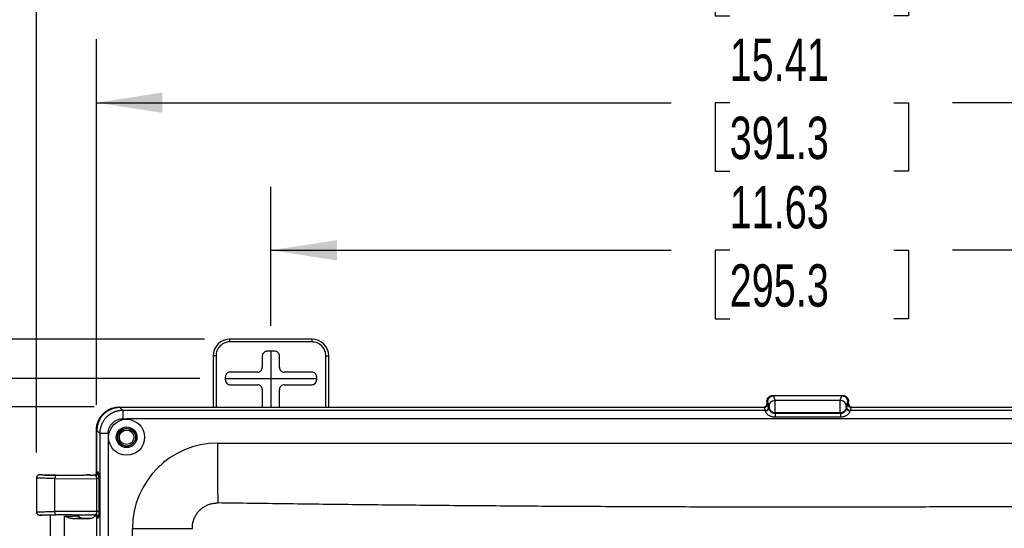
# Model space of a CAD drawing. Header units: inches. Extents: x 1.4 to 59.1, y 1.4 to 45.4.
# Tile 13 of 26: x 12.5 to 23.1, y 25 to 30.5. Entities that reach past the tile are written whole.
import ezdxf

# ---------------------------------------------------------------- set-up
doc = ezdxf.new("R2010")
doc.units = ezdxf.units.IN
doc.header["$LTSCALE"] = 5.5
doc.header["$MEASUREMENT"] = 0
doc.linetypes.add('CENTERX2', pattern=[0.8, 0.5, -0.1, 0.1, -0.1])
doc.layers.add('CENTER', color=40, linetype='CENTERX2')
doc.layers.add('DIMENSIONS', color=140, linetype='Continuous', lineweight=25)
doc.styles.add('SLDTEXTSTYLE0', font='TXT', dxfattribs={"width": 0.7})
doc.dimstyles.new('SLDDIMSTYLE3', dxfattribs={"dimtxt": 0.467285, "dimasz": 0.715, "dimexe": 0, "dimexo": 0.0625, "dimgap": 0.116821, "dimtad": 0, "dimtih": 1, "dimtoh": 1, "dimrnd": 1e-09, "dimzin": 12, "dimdsep": 46, "dimtxsty": 'SLDTEXTSTYLE0', "dimsah": 1, "dimcen": 0.09, "dimadec": 0, "dimazin": 3, "dimtfac": 1, "dimtofl": 0, "dimtmove": 0, "dimatfit": 3, "dimfxl": 0, "dimfrac": 2, "dimtolj": 1, "dimtzin": 12, "dimarcsym": 0})

# ---------------------------------------------------------------- blocks, each defined once
blk = doc.blocks.new('_D_4')
at = {"layer": 'DIMENSIONS'}
for p, q in [((14.43, 26.621), (7.208, 26.621)), ((7.895, 26.621), (7.895, 18.463)), ((7.007, 17.616), (6.85, 17.616)), ((6.85, 17.616), (6.85, 16.873)), ((8.784, 17.616), (8.941, 17.616)), ((8.941, 17.616), (8.941, 16.873)), ((6.85, 16.873), (7.007, 16.873)), ((8.941, 16.873), (8.784, 16.873)), ((7.895, 8.596), (7.895, 16.769)), ((14.43, 8.596), (7.207, 8.596))]:
    blk.add_line(p, q, dxfattribs=at)
for points in [[(7.895, 26.621), (7.785, 25.906), (8.005, 25.906)], [(7.895, 8.596), (8.005, 9.311), (7.785, 9.311)]]:
    blk.add_solid(points, dxfattribs=at)
at = {"layer": 'DIMENSIONS', "char_height": 0.4583, "attachment_point": 1, "style": 'SLDTEXTSTYLE0'}
for s, insert in [('18.02', (7.007, 18.312)), ('457.8', (7.007, 17.464))]:
    blk.add_mtext(s, dxfattribs=dict(at, insert=insert))
blk = doc.blocks.new('_D_5')
at = {"layer": 'DIMENSIONS'}
for p, q in [((15.199, 27.189), (15.199, 28.695)), ((26.824, 27.189), (26.824, 28.695)), ((15.199, 28.008), (19.533, 28.008)), ((20.166, 28.008), (20.009, 28.008)), ((20.009, 28.008), (20.009, 27.265)), ((21.944, 28.008), (22.101, 28.008)), ((22.101, 28.008), (22.101, 27.265)), ((26.824, 28.008), (22.577, 28.008)), ((20.009, 27.265), (20.166, 27.265)), ((22.101, 27.265), (21.944, 27.265))]:
    blk.add_line(p, q, dxfattribs=at)
for points in [[(15.199, 28.008), (15.914, 27.898), (15.914, 28.118)], [(26.824, 28.008), (26.109, 28.118), (26.109, 27.898)]]:
    blk.add_solid(points, dxfattribs=at)
at = {"layer": 'DIMENSIONS', "char_height": 0.4583, "attachment_point": 1, "style": 'SLDTEXTSTYLE0'}
for s, insert in [('11.63', (20.166, 28.703)), ('295.3', (20.166, 27.856))]:
    blk.add_mtext(s, dxfattribs=dict(at, insert=insert))
blk = doc.blocks.new('_D_6')
at = {"layer": 'DIMENSIONS'}
for p, q in [((12.66, 25.817), (12.66, 31.976)), ((29.336, 17.883), (29.336, 31.976)), ((12.66, 31.289), (19.533, 31.289)), ((20.166, 31.289), (20.009, 31.289)), ((20.009, 31.289), (20.009, 30.546)), ((21.944, 31.289), (22.101, 31.289)), ((22.101, 31.289), (22.101, 30.546)), ((29.336, 31.288), (22.577, 31.288)), ((20.009, 30.546), (20.166, 30.546)), ((22.101, 30.546), (21.944, 30.546))]:
    blk.add_line(p, q, dxfattribs=at)
for points in [[(12.66, 31.289), (13.375, 31.179), (13.375, 31.399)], [(29.336, 31.288), (28.621, 31.398), (28.621, 31.178)]]:
    blk.add_solid(points, dxfattribs=at)
at = {"layer": 'DIMENSIONS', "char_height": 0.4583, "attachment_point": 1, "style": 'SLDTEXTSTYLE0'}
for s, insert in [('16.68', (20.166, 31.984)), ('423.6', (20.166, 31.137))]:
    blk.add_mtext(s, dxfattribs=dict(at, insert=insert))
blk = doc.blocks.new('_D_10')
at = {"layer": 'DIMENSIONS'}
for p, q in [((13.283, 26.311), (9.806, 26.311)), ((10.494, 26.311), (10.494, 18.463)), ((9.605, 17.616), (9.448, 17.616)), ((9.448, 17.616), (9.448, 16.873)), ((11.382, 17.616), (11.539, 17.616)), ((11.539, 17.616), (11.539, 16.873)), ((9.448, 16.873), (9.605, 16.873)), ((11.539, 16.873), (11.382, 16.873)), ((10.493, 8.906), (10.494, 16.769)), ((13.282, 8.906), (9.806, 8.906))]:
    blk.add_line(p, q, dxfattribs=at)
for points in [[(10.494, 26.311), (10.384, 25.596), (10.604, 25.596)], [(10.493, 8.906), (10.603, 9.621), (10.383, 9.621)]]:
    blk.add_solid(points, dxfattribs=at)
at = {"layer": 'DIMENSIONS', "char_height": 0.4583, "attachment_point": 1, "style": 'SLDTEXTSTYLE0'}
for s, insert in [('17.41', (9.605, 18.312)), ('442.1', (9.605, 17.464))]:
    blk.add_mtext(s, dxfattribs=dict(at, insert=insert))
blk = doc.blocks.new('_D_11')
at = {"layer": 'DIMENSIONS'}
for p, q in [((14.479, 27.046), (4.609, 27.046)), ((5.297, 27.046), (5.297, 18.463)), ((4.408, 17.616), (4.251, 17.616)), ((4.251, 17.616), (4.251, 16.873)), ((6.185, 17.616), (6.342, 17.616)), ((6.342, 17.616), (6.342, 16.873)), ((4.251, 16.873), (4.408, 16.873)), ((6.342, 16.873), (6.185, 16.873)), ((5.297, 8.171), (5.297, 16.769)), ((14.478, 8.171), (4.609, 8.171))]:
    blk.add_line(p, q, dxfattribs=at)
for points in [[(5.297, 27.046), (5.187, 26.331), (5.407, 26.331)], [(5.297, 8.171), (5.407, 8.886), (5.187, 8.886)]]:
    blk.add_solid(points, dxfattribs=at)
at = {"layer": 'DIMENSIONS', "char_height": 0.4583, "attachment_point": 1, "style": 'SLDTEXTSTYLE0'}
for s, insert in [('18.87', (4.408, 18.312)), ('479.4', (4.408, 17.464))]:
    blk.add_mtext(s, dxfattribs=dict(at, insert=insert))
blk = doc.blocks.new('_D_12')
at = {"layer": 'DIMENSIONS'}
for p, q in [((13.309, 26.336), (13.309, 30.293)), ((28.714, 26.336), (28.714, 30.293)), ((13.309, 29.606), (19.533, 29.606)), ((20.166, 29.606), (20.009, 29.606)), ((20.009, 29.606), (20.009, 28.863)), ((21.944, 29.606), (22.101, 29.606)), ((22.101, 29.606), (22.101, 28.863)), ((28.714, 29.606), (22.577, 29.606)), ((20.009, 28.863), (20.166, 28.863)), ((22.101, 28.863), (21.944, 28.863))]:
    blk.add_line(p, q, dxfattribs=at)
for points in [[(13.309, 29.606), (14.024, 29.496), (14.024, 29.716)], [(28.714, 29.606), (27.999, 29.716), (27.999, 29.496)]]:
    blk.add_solid(points, dxfattribs=at)
at = {"layer": 'DIMENSIONS', "char_height": 0.4583, "attachment_point": 1, "style": 'SLDTEXTSTYLE0'}
for s, insert in [('15.41', (20.166, 30.301)), ('391.3', (20.166, 29.454))]:
    blk.add_mtext(s, dxfattribs=dict(at, insert=insert))

msp = doc.modelspace()

# ---------------------------------------------------------------- linework, layer by layer
for p, q in [((14.754, 27.016), (14.754, 27.046)), ((15.644, 27.045), (14.754, 27.046)), ((15.644, 27.015), (14.754, 27.016)), ((15.644, 27.015), (15.644, 27.045)), ((15.242, 26.914), (15.155, 26.914)), ((14.604, 26.866), (14.574, 26.866)), ((14.574, 26.866), (14.574, 26.31)), ((14.604, 26.866), (14.604, 26.31)), ((15.105, 26.864), (15.105, 26.739)), ((15.292, 26.739), (15.292, 26.864)), ((15.794, 26.865), (15.824, 26.865)), ((15.794, 26.31), (15.794, 26.865)), ((15.824, 26.31), (15.824, 26.865)), ((15.055, 26.689), (14.755, 26.689)), ((15.642, 26.689), (15.342, 26.689)), ((14.705, 26.602), (14.705, 26.639)), ((14.755, 26.552), (15.055, 26.552)), ((15.342, 26.552), (15.642, 26.552)), ((15.692, 26.639), (15.692, 26.602)), ((15.105, 26.502), (15.105, 26.31)), ((15.292, 26.31), (15.292, 26.502)), ((20.569, 26.37), (20.569, 26.345)), ((20.576, 26.365), (20.594, 26.319)), ((20.576, 26.34), (20.576, 26.365)), ((20.576, 26.34), (20.588, 26.308)), ((20.634, 26.435), (21.389, 26.435)), ((20.659, 26.384), (20.641, 26.43)), ((21.382, 26.43), (20.641, 26.43)), ((20.659, 26.384), (21.363, 26.384)), ((21.363, 26.384), (21.382, 26.43)), ((21.428, 26.319), (21.447, 26.365)), ((21.434, 26.308), (21.447, 26.34)), ((21.447, 26.34), (21.447, 26.365)), ((21.454, 26.345), (21.454, 26.37)), ((13.558, 26.311), (20.534, 26.31)), ((13.563, 26.305), (13.594, 26.274)), ((20.541, 26.305), (13.563, 26.305)), ((13.594, 26.274), (13.594, 26.184)), ((20.553, 26.274), (13.594, 26.274)), ((20.553, 26.274), (20.541, 26.305)), ((20.657, 26.243), (20.659, 26.248)), ((20.657, 26.243), (21.365, 26.243)), ((21.363, 26.248), (20.659, 26.248)), ((21.365, 26.243), (21.363, 26.248)), ((21.433, 26.301), (21.428, 26.313)), ((21.482, 26.305), (21.469, 26.274)), ((28.428, 26.273), (21.469, 26.274)), ((28.459, 26.305), (21.482, 26.305)), ((21.489, 26.31), (28.465, 26.31)), ((13.594, 26.184), (13.638, 26.183)), ((28.386, 26.183), (13.638, 26.183)), ((21.365, 26.201), (20.657, 26.201)), ((13.309, 25.591), (13.309, 26.061)), ((13.314, 26.056), (13.345, 26.025)), ((13.314, 25.608), (13.314, 26.056)), ((13.435, 26.025), (13.345, 26.025)), ((13.345, 26.025), (13.345, 9.191)), ((14.622, 25.882), (14.622, 25.92)), ((14.622, 25.92), (27.401, 25.92)), ((14.622, 25.363), (14.622, 25.882)), ((13.331, 25.604), (13.314, 25.608)), ((12.66, 25.542), (12.66, 25.174)), ((12.668, 25.541), (12.66, 25.542)), ((12.719, 25.577), (12.695, 25.577)), ((12.86, 25.537), (13.314, 25.534)), ((12.86, 25.178), (12.86, 25.516)), ((13.296, 25.569), (12.872, 25.572)), ((13.233, 25.577), (13.209, 25.577)), ((13.233, 25.577), (13.24, 25.573)), ((13.24, 25.573), (13.279, 25.573)), ((13.248, 25.573), (13.248, 25.573)), ((13.296, 25.569), (13.279, 25.573)), ((13.314, 25.181), (13.314, 25.534)), ((13.337, 25.519), (13.337, 25.534)), ((13.337, 25.197), (13.337, 25.519)), ((14.622, 25.363), (14.622, 25.272)), ((12.66, 25.174), (12.667, 25.175)), ((13.314, 25.181), (12.86, 25.178)), ((13.337, 25.181), (13.314, 25.181)), ((13.337, 25.181), (13.337, 25.197)), ((12.8, 25.139), (12.695, 25.139)), ((12.8, 25.139), (12.8, 25.139)), ((12.807, 25.14), (12.807, 24.608)), ((12.872, 25.143), (13.296, 25.146)), ((12.964, 24.611), (12.964, 25.13)), ((13.055, 25.105), (13.067, 25.105)), ((13.125, 25.119), (13.117, 25.133)), ((13.12, 25.133), (13.12, 25.14)), ((13.127, 25.116), (13.12, 25.129)), ((13.127, 25.139), (13.127, 25.139)), ((13.233, 25.139), (13.127, 25.139)), ((13.145, 25.108), (13.257, 25.108)), ((13.243, 25.105), (13.257, 25.108)), ((13.273, 25.142), (13.257, 25.142)), ((13.275, 25.143), (13.273, 25.142)), ((13.279, 25.143), (13.275, 25.143)), ((13.279, 25.143), (13.296, 25.146)), ((13.314, 25.108), (13.33, 25.111)), ((13.314, 24.108), (13.314, 25.108)), ((13.698, 10.218), (13.699, 24.997)), ((13.699, 24.997), (14.348, 24.997))]:
    msp.add_line(p, q)
at = {"flags": 128}
for points in [[(20.594, 26.313), (20.592, 26.306), (20.59, 26.301)], [(13.055, 25.105), (13.16, 25.105), (13.243, 25.105)]]:
    msp.add_lwpolyline(points, dxfattribs=at)
for radius in [0.195, 0.112, 0.0975, 0.095, 0.0781]:
    msp.add_circle((13.636, 25.983), radius)
for centre, radius, start, end in [((14.754, 26.866), 0.18, 89.9988, 179.9988), ((15.644, 26.865), 0.18, 359.9988, 89.9988), ((21.363, 26.319), 0.0651, 0.2945, 89.8865), ((14.622, 24.997), 0.923, 89.9988, 179.9988), ((13.296, 25.604), 0.035, 270.2059, 0.0014)]:
    msp.add_arc(centre, radius, start, end)
for points, knots in [([(14.754, 27.016), (14.736, 27.016), (14.717, 27.012), (14.68, 26.998), (14.662, 26.986), (14.633, 26.957), (14.621, 26.939), (14.607, 26.902), (14.604, 26.883), (14.604, 26.866)], [0, 0, 0, 0, 0.25, 0.25, 0.5, 0.5, 0.75, 0.75, 1, 1, 1, 1]), ([(15.794, 26.865), (15.794, 26.883), (15.79, 26.902), (15.776, 26.939), (15.764, 26.957), (15.735, 26.986), (15.717, 26.998), (15.68, 27.012), (15.661, 27.015), (15.644, 27.015)], [0, 0, 0, 0, 0.25, 0.25, 0.5, 0.5, 0.75, 0.75, 1, 1, 1, 1]), ([(15.155, 26.914), (15.149, 26.914), (15.143, 26.913), (15.131, 26.908), (15.125, 26.904), (15.115, 26.894), (15.111, 26.889), (15.106, 26.876), (15.105, 26.87), (15.105, 26.864)], [0, 0, 0, 0, 0.25, 0.25, 0.5, 0.5, 0.75, 0.75, 1, 1, 1, 1]), ([(15.292, 26.864), (15.292, 26.87), (15.291, 26.876), (15.286, 26.889), (15.282, 26.894), (15.273, 26.904), (15.267, 26.908), (15.254, 26.913), (15.248, 26.914), (15.242, 26.914)], [0, 0, 0, 0, 0.25, 0.25, 0.5, 0.5, 0.75, 0.75, 1, 1, 1, 1]), ([(14.755, 26.689), (14.749, 26.689), (14.743, 26.688), (14.731, 26.683), (14.725, 26.679), (14.715, 26.669), (14.711, 26.664), (14.706, 26.651), (14.705, 26.645), (14.705, 26.639)], [0, 0, 0, 0, 0.25, 0.25, 0.5, 0.5, 0.75, 0.75, 1, 1, 1, 1]), ([(15.055, 26.689), (15.061, 26.689), (15.067, 26.69), (15.08, 26.695), (15.086, 26.699), (15.095, 26.708), (15.099, 26.714), (15.104, 26.727), (15.105, 26.733), (15.105, 26.739)], [0, 0, 0, 0, 0.25, 0.25, 0.5, 0.5, 0.75, 0.75, 1, 1, 1, 1]), ([(15.292, 26.739), (15.292, 26.733), (15.293, 26.727), (15.298, 26.714), (15.302, 26.708), (15.312, 26.699), (15.317, 26.695), (15.33, 26.69), (15.336, 26.689), (15.342, 26.689)], [0, 0, 0, 0, 0.25, 0.25, 0.5, 0.5, 0.75, 0.75, 1, 1, 1, 1]), ([(15.692, 26.639), (15.692, 26.645), (15.691, 26.651), (15.686, 26.664), (15.682, 26.669), (15.673, 26.679), (15.667, 26.683), (15.654, 26.688), (15.648, 26.689), (15.642, 26.689)], [0, 0, 0, 0, 0.25, 0.25, 0.5, 0.5, 0.75, 0.75, 1, 1, 1, 1]), ([(14.705, 26.602), (14.705, 26.596), (14.706, 26.59), (14.711, 26.577), (14.715, 26.572), (14.725, 26.562), (14.731, 26.558), (14.743, 26.553), (14.749, 26.552), (14.755, 26.552)], [0, 0, 0, 0, 0.25, 0.25, 0.5, 0.5, 0.75, 0.75, 1, 1, 1, 1]), ([(15.105, 26.502), (15.105, 26.508), (15.104, 26.514), (15.099, 26.527), (15.095, 26.533), (15.086, 26.542), (15.08, 26.546), (15.067, 26.551), (15.061, 26.552), (15.055, 26.552)], [0, 0, 0, 0, 0.25, 0.25, 0.5, 0.5, 0.75, 0.75, 1, 1, 1, 1]), ([(15.342, 26.552), (15.336, 26.552), (15.33, 26.551), (15.317, 26.546), (15.312, 26.542), (15.302, 26.533), (15.298, 26.527), (15.293, 26.514), (15.292, 26.508), (15.292, 26.502)], [0, 0, 0, 0, 0.25, 0.25, 0.5, 0.5, 0.75, 0.75, 1, 1, 1, 1]), ([(15.642, 26.552), (15.648, 26.552), (15.654, 26.553), (15.667, 26.558), (15.673, 26.562), (15.682, 26.572), (15.686, 26.577), (15.691, 26.59), (15.692, 26.596), (15.692, 26.602)], [0, 0, 0, 0, 0.25, 0.25, 0.5, 0.5, 0.75, 0.75, 1, 1, 1, 1]), ([(20.534, 26.31), (20.535, 26.31), (20.538, 26.31), (20.541, 26.311), (20.545, 26.312), (20.549, 26.314), (20.552, 26.316), (20.556, 26.318), (20.559, 26.321), (20.563, 26.325), (20.566, 26.331), (20.568, 26.338), (20.569, 26.343), (20.569, 26.345)], [0, 0, 0, 0, 0.069758, 0.140047, 0.210875, 0.282248, 0.354172, 0.426654, 0.4997, 0.606189, 0.725069, 0.85634, 1, 1, 1, 1]), ([(20.576, 26.34), (20.576, 26.339), (20.576, 26.336), (20.575, 26.332), (20.574, 26.329), (20.573, 26.325), (20.571, 26.322), (20.569, 26.319), (20.567, 26.316), (20.565, 26.314), (20.562, 26.312), (20.559, 26.31), (20.556, 26.308), (20.553, 26.307), (20.55, 26.306), (20.547, 26.305), (20.544, 26.305), (20.542, 26.305), (20.541, 26.305)], [0, 0, 0, 0, 0.06952, 0.138091, 0.205713, 0.27239, 0.338125, 0.402922, 0.466782, 0.529709, 0.591707, 0.65278, 0.712931, 0.772163, 0.830482, 0.887892, 0.944396, 1, 1, 1, 1]), ([(20.569, 26.37), (20.569, 26.372), (20.569, 26.375), (20.57, 26.381), (20.57, 26.386), (20.572, 26.39), (20.574, 26.395), (20.576, 26.4), (20.578, 26.404), (20.581, 26.409), (20.584, 26.413), (20.588, 26.416), (20.592, 26.42), (20.596, 26.423), (20.6, 26.426), (20.604, 26.428), (20.609, 26.43), (20.614, 26.432), (20.619, 26.434), (20.624, 26.435), (20.629, 26.435), (20.632, 26.435), (20.634, 26.435)], [0, 0, 0, 0, 0.050004, 0.100007, 0.150009, 0.20001, 0.25001, 0.300009, 0.350007, 0.400005, 0.450003, 0.5, 0.549997, 0.599995, 0.649993, 0.699991, 0.74999, 0.79999, 0.849991, 0.899993, 0.949996, 1, 1, 1, 1]), ([(20.641, 26.43), (20.639, 26.43), (20.636, 26.43), (20.631, 26.429), (20.626, 26.428), (20.621, 26.427), (20.616, 26.425), (20.611, 26.423), (20.607, 26.42), (20.603, 26.418), (20.599, 26.414), (20.594, 26.41), (20.59, 26.405), (20.585, 26.399), (20.581, 26.391), (20.578, 26.383), (20.576, 26.374), (20.576, 26.368), (20.576, 26.365)], [0, 0, 0, 0, 0.0498881, 0.0997855, 0.1496946, 0.1996181, 0.2495587, 0.2995188, 0.349501, 0.399508, 0.4495424, 0.4996066, 0.5735082, 0.6512013, 0.7326921, 0.8179859, 0.9070873, 1, 1, 1, 1]), ([(20.594, 26.319), (20.594, 26.327), (20.596, 26.336), (20.602, 26.352), (20.607, 26.359), (20.619, 26.371), (20.626, 26.375), (20.642, 26.382), (20.651, 26.384), (20.659, 26.384)], [0, 0, 0, 0, 0.25, 0.25, 0.5, 0.5, 0.75, 0.75, 1, 1, 1, 1]), ([(20.659, 26.248), (20.659, 26.248), (20.659, 26.248), (20.659, 26.249), (20.659, 26.251), (20.659, 26.252), (20.659, 26.254), (20.659, 26.257), (20.659, 26.259), (20.659, 26.262), (20.659, 26.264), (20.659, 26.267), (20.659, 26.27), (20.659, 26.273), (20.659, 26.276), (20.659, 26.279), (20.659, 26.283), (20.659, 26.286), (20.659, 26.289), (20.659, 26.292), (20.659, 26.303), (20.659, 26.324), (20.659, 26.345), (20.659, 26.357), (20.659, 26.363), (20.659, 26.369), (20.659, 26.374), (20.659, 26.379), (20.659, 26.382), (20.659, 26.383), (20.659, 26.384)], [0, 0, 0, 0, 0.025721, 0.050913, 0.075575, 0.099708, 0.123312, 0.146386, 0.16893, 0.190946, 0.212432, 0.233387, 0.253812, 0.273706, 0.293071, 0.311905, 0.330207, 0.347976, 0.365214, 0.381919, 0.398093, 0.53743, 0.679098, 0.714626, 0.753592, 0.796, 0.84186, 0.891149, 0.943851, 1, 1, 1, 1]), ([(21.363, 26.248), (21.363, 26.248), (21.363, 26.248), (21.363, 26.249), (21.363, 26.251), (21.363, 26.252), (21.363, 26.254), (21.363, 26.256), (21.363, 26.259), (21.363, 26.262), (21.363, 26.265), (21.363, 26.268), (21.363, 26.271), (21.363, 26.275), (21.363, 26.279), (21.363, 26.283), (21.363, 26.287), (21.363, 26.291), (21.363, 26.296), (21.363, 26.3), (21.363, 26.304), (21.363, 26.309), (21.363, 26.313), (21.363, 26.318), (21.363, 26.322), (21.363, 26.326), (21.363, 26.331), (21.363, 26.335), (21.363, 26.339), (21.363, 26.343), (21.363, 26.347), (21.363, 26.351), (21.363, 26.354), (21.363, 26.358), (21.363, 26.361), (21.363, 26.364), (21.363, 26.367), (21.363, 26.369), (21.363, 26.372), (21.363, 26.374), (21.363, 26.376), (21.363, 26.378), (21.363, 26.379), (21.363, 26.381), (21.363, 26.382), (21.363, 26.383), (21.363, 26.383), (21.363, 26.384), (21.363, 26.384)], [0, 0, 0, 0, 0.024421, 0.048723, 0.072906, 0.096969, 0.120914, 0.144739, 0.168445, 0.192031, 0.215499, 0.238847, 0.262076, 0.285186, 0.308177, 0.331049, 0.353801, 0.376434, 0.398948, 0.421343, 0.443619, 0.465775, 0.487812, 0.50973, 0.531529, 0.553209, 0.574769, 0.59621, 0.617532, 0.638735, 0.659819, 0.680783, 0.701628, 0.722354, 0.742961, 0.763448, 0.783817, 0.804066, 0.824196, 0.844206, 0.864098, 0.88387, 0.903523, 0.923057, 0.942471, 0.961767, 0.980943, 1, 1, 1, 1]), ([(21.447, 26.365), (21.447, 26.367), (21.447, 26.37), (21.446, 26.375), (21.445, 26.38), (21.444, 26.385), (21.442, 26.389), (21.44, 26.393), (21.438, 26.397), (21.436, 26.401), (21.433, 26.405), (21.431, 26.408), (21.426, 26.412), (21.42, 26.418), (21.411, 26.423), (21.402, 26.427), (21.392, 26.429), (21.385, 26.43), (21.382, 26.43)], [0, 0, 0, 0, 0.051181, 0.101228, 0.150141, 0.19792, 0.244567, 0.290082, 0.334466, 0.37772, 0.419846, 0.460843, 0.500714, 0.600733, 0.70065, 0.800487, 0.900263, 1, 1, 1, 1]), ([(21.389, 26.435), (21.39, 26.435), (21.394, 26.435), (21.399, 26.435), (21.404, 26.434), (21.409, 26.432), (21.414, 26.43), (21.418, 26.428), (21.423, 26.426), (21.427, 26.423), (21.431, 26.42), (21.435, 26.416), (21.438, 26.413), (21.441, 26.409), (21.444, 26.404), (21.447, 26.4), (21.449, 26.395), (21.451, 26.39), (21.452, 26.386), (21.453, 26.381), (21.454, 26.375), (21.454, 26.372), (21.454, 26.37)], [0, 0, 0, 0, 0.050004, 0.100007, 0.150009, 0.20001, 0.25001, 0.300009, 0.350007, 0.400005, 0.450003, 0.5, 0.549997, 0.599995, 0.649993, 0.699991, 0.74999, 0.79999, 0.849991, 0.899993, 0.949996, 1, 1, 1, 1]), ([(21.482, 26.305), (21.48, 26.305), (21.478, 26.305), (21.475, 26.306), (21.471, 26.306), (21.468, 26.307), (21.465, 26.309), (21.462, 26.311), (21.459, 26.313), (21.456, 26.316), (21.453, 26.32), (21.449, 26.326), (21.447, 26.332), (21.447, 26.337), (21.447, 26.34)], [0, 0, 0, 0, 0.062386, 0.124788, 0.187209, 0.249656, 0.312133, 0.374645, 0.437198, 0.499796, 0.61205, 0.732826, 0.862138, 1, 1, 1, 1]), ([(21.454, 26.345), (21.454, 26.344), (21.454, 26.342), (21.455, 26.338), (21.455, 26.334), (21.457, 26.331), (21.458, 26.328), (21.46, 26.325), (21.462, 26.322), (21.465, 26.32), (21.467, 26.318), (21.47, 26.316), (21.472, 26.314), (21.475, 26.313), (21.478, 26.312), (21.481, 26.311), (21.483, 26.311), (21.486, 26.31), (21.488, 26.31), (21.489, 26.31)], [0, 0, 0, 0, 0.069052, 0.136817, 0.203296, 0.268491, 0.332404, 0.395035, 0.456387, 0.516462, 0.575261, 0.632785, 0.689039, 0.744023, 0.797741, 0.850194, 0.901386, 0.95132, 1, 1, 1, 1]), ([(13.309, 26.061), (13.309, 26.065), (13.309, 26.072), (13.31, 26.082), (13.311, 26.092), (13.312, 26.102), (13.314, 26.112), (13.316, 26.122), (13.319, 26.132), (13.322, 26.141), (13.325, 26.15), (13.329, 26.159), (13.333, 26.168), (13.337, 26.177), (13.342, 26.185), (13.347, 26.194), (13.352, 26.202), (13.357, 26.209), (13.363, 26.217), (13.369, 26.224), (13.375, 26.231), (13.383, 26.24), (13.394, 26.249), (13.407, 26.26), (13.421, 26.27), (13.436, 26.279), (13.452, 26.287), (13.468, 26.294), (13.485, 26.3), (13.503, 26.305), (13.521, 26.308), (13.539, 26.31), (13.552, 26.31), (13.558, 26.311)], [0, 0, 0, 0, 0.026348, 0.052551, 0.07861, 0.104526, 0.130299, 0.15593, 0.181418, 0.206764, 0.231969, 0.257034, 0.281958, 0.306742, 0.331386, 0.355892, 0.380259, 0.404488, 0.42858, 0.452535, 0.476354, 0.500037, 0.543188, 0.58679, 0.630847, 0.67536, 0.720334, 0.765771, 0.811674, 0.858046, 0.904889, 0.952206, 1, 1, 1, 1]), ([(13.563, 26.305), (13.56, 26.305), (13.553, 26.305), (13.543, 26.304), (13.532, 26.303), (13.522, 26.302), (13.512, 26.3), (13.503, 26.298), (13.493, 26.295), (13.484, 26.292), (13.474, 26.289), (13.465, 26.285), (13.456, 26.281), (13.448, 26.277), (13.439, 26.272), (13.431, 26.267), (13.423, 26.262), (13.415, 26.257), (13.408, 26.251), (13.4, 26.245), (13.393, 26.239), (13.385, 26.231), (13.375, 26.22), (13.364, 26.207), (13.354, 26.193), (13.345, 26.178), (13.337, 26.162), (13.33, 26.146), (13.325, 26.129), (13.32, 26.111), (13.317, 26.093), (13.314, 26.075), (13.314, 26.062), (13.314, 26.056)], [0, 0, 0, 0, 0.026348, 0.052551, 0.07861, 0.104526, 0.130299, 0.15593, 0.181418, 0.206764, 0.231969, 0.257034, 0.281958, 0.306742, 0.331386, 0.355892, 0.380259, 0.404488, 0.42858, 0.452535, 0.476354, 0.500037, 0.543188, 0.58679, 0.630847, 0.67536, 0.720334, 0.765771, 0.811674, 0.858046, 0.904889, 0.952206, 1, 1, 1, 1]), ([(13.594, 26.274), (13.591, 26.274), (13.584, 26.274), (13.574, 26.273), (13.564, 26.272), (13.554, 26.27), (13.544, 26.269), (13.535, 26.266), (13.525, 26.264), (13.516, 26.261), (13.506, 26.258), (13.497, 26.254), (13.489, 26.25), (13.48, 26.246), (13.471, 26.241), (13.463, 26.236), (13.455, 26.231), (13.447, 26.226), (13.44, 26.22), (13.433, 26.214), (13.426, 26.208), (13.417, 26.2), (13.407, 26.189), (13.396, 26.176), (13.386, 26.161), (13.377, 26.146), (13.369, 26.131), (13.362, 26.114), (13.356, 26.097), (13.351, 26.08), (13.348, 26.062), (13.346, 26.043), (13.345, 26.031), (13.345, 26.025)], [0, 0, 0, 0, 0.026031, 0.051942, 0.077733, 0.103405, 0.128956, 0.154389, 0.179703, 0.204898, 0.229973, 0.254928, 0.279761, 0.304473, 0.329063, 0.353531, 0.377877, 0.402101, 0.426202, 0.450179, 0.474032, 0.497761, 0.541354, 0.585367, 0.629798, 0.674643, 0.7199, 0.76557, 0.811648, 0.858131, 0.905015, 0.952305, 1, 1, 1, 1]), ([(20.553, 26.274), (20.563, 26.274), (20.572, 26.277), (20.585, 26.29), (20.588, 26.299), (20.588, 26.308)], [0, 0, 0, 0, 0.5, 0.5, 1, 1, 1, 1]), ([(20.59, 26.301), (20.59, 26.296), (20.588, 26.292), (20.584, 26.284), (20.582, 26.28), (20.577, 26.276), (20.576, 26.275), (20.572, 26.273), (20.57, 26.272), (20.564, 26.269), (20.56, 26.268), (20.555, 26.268)], [0, 0, 0, 0, 0.25, 0.25, 0.5, 0.5, 0.625, 0.625, 0.75, 0.75, 1, 1, 1, 1]), ([(20.657, 26.201), (20.655, 26.201), (20.651, 26.201), (20.645, 26.202), (20.639, 26.202), (20.632, 26.203), (20.623, 26.205), (20.611, 26.209), (20.597, 26.215), (20.583, 26.224), (20.57, 26.235), (20.562, 26.246), (20.558, 26.254), (20.556, 26.26), (20.555, 26.265), (20.555, 26.267), (20.555, 26.268)], [0, 0, 0, 0, 0.03816, 0.076115, 0.113936, 0.151693, 0.219742, 0.286166, 0.400373, 0.507948, 0.62908, 0.747884, 0.811249, 0.879017, 0.935078, 1, 1, 1, 1]), ([(20.59, 26.301), (20.59, 26.301), (20.59, 26.299), (20.59, 26.297), (20.591, 26.295), (20.591, 26.293), (20.592, 26.29), (20.593, 26.287), (20.595, 26.282), (20.599, 26.274), (20.608, 26.264), (20.618, 26.255), (20.627, 26.249), (20.637, 26.246), (20.646, 26.243), (20.653, 26.243), (20.657, 26.243)], [0, 0, 0, 0, 0.0537704, 0.1058883, 0.1564736, 0.2056575, 0.2535827, 0.3004033, 0.3462846, 0.475929, 0.6004246, 0.6881581, 0.7853618, 0.8475628, 0.9190759, 1, 1, 1, 1]), ([(20.594, 26.319), (20.594, 26.319), (20.594, 26.319), (20.594, 26.317), (20.594, 26.317), (20.594, 26.314), (20.594, 26.313), (20.594, 26.313)], [0, 0, 0, 0, 0.25, 0.25, 0.5, 0.5, 1, 1, 1, 1]), ([(20.659, 26.248), (20.651, 26.248), (20.642, 26.25), (20.626, 26.256), (20.619, 26.261), (20.607, 26.273), (20.602, 26.28), (20.596, 26.296), (20.594, 26.304), (20.594, 26.313)], [0, 0, 0, 0, 0.25, 0.25, 0.5, 0.5, 0.75, 0.75, 1, 1, 1, 1]), ([(20.657, 26.243), (20.657, 26.242), (20.657, 26.241), (20.657, 26.236), (20.657, 26.233), (20.657, 26.225), (20.657, 26.221), (20.657, 26.211), (20.657, 26.206), (20.657, 26.201)], [0, 0, 0, 0, 0.25, 0.25, 0.5, 0.5, 0.75, 0.75, 1, 1, 1, 1]), ([(21.428, 26.313), (21.428, 26.304), (21.427, 26.296), (21.42, 26.28), (21.415, 26.273), (21.403, 26.261), (21.396, 26.256), (21.38, 26.25), (21.372, 26.248), (21.363, 26.248)], [0, 0, 0, 0, 0.25, 0.25, 0.5, 0.5, 0.75, 0.75, 1, 1, 1, 1]), ([(21.365, 26.243), (21.367, 26.243), (21.37, 26.243), (21.374, 26.243), (21.378, 26.244), (21.382, 26.245), (21.385, 26.246), (21.39, 26.247), (21.395, 26.25), (21.402, 26.253), (21.408, 26.258), (21.416, 26.265), (21.424, 26.275), (21.429, 26.285), (21.431, 26.292), (21.432, 26.297), (21.433, 26.3), (21.433, 26.301)], [0, 0, 0, 0, 0.032546, 0.06365, 0.093315, 0.121546, 0.148349, 0.173731, 0.229728, 0.280028, 0.343252, 0.402739, 0.539889, 0.684379, 0.783704, 0.888479, 1, 1, 1, 1]), ([(21.468, 26.268), (21.468, 26.268), (21.468, 26.266), (21.467, 26.265), (21.467, 26.263), (21.466, 26.26), (21.465, 26.256), (21.461, 26.248), (21.454, 26.237), (21.44, 26.223), (21.422, 26.213), (21.405, 26.206), (21.39, 26.203), (21.378, 26.201), (21.369, 26.201), (21.365, 26.201)], [0, 0, 0, 0, 0.031822, 0.061544, 0.089182, 0.114756, 0.173632, 0.227777, 0.357558, 0.488945, 0.622882, 0.767045, 0.843822, 0.921262, 1, 1, 1, 1]), ([(21.365, 26.243), (21.365, 26.242), (21.365, 26.241), (21.365, 26.235), (21.365, 26.232), (21.365, 26.227), (21.365, 26.225), (21.365, 26.221), (21.365, 26.219), (21.365, 26.212), (21.365, 26.206), (21.365, 26.201)], [0, 0, 0, 0, 0.25, 0.25, 0.5, 0.5, 0.625, 0.625, 0.75, 0.75, 1, 1, 1, 1]), ([(21.428, 26.313), (21.428, 26.313), (21.428, 26.313), (21.428, 26.314), (21.428, 26.315), (21.428, 26.317), (21.428, 26.319), (21.428, 26.319)], [0, 0, 0, 0, 0.25, 0.25, 0.5, 0.5, 1, 1, 1, 1]), ([(21.433, 26.301), (21.433, 26.302), (21.433, 26.303), (21.433, 26.305), (21.434, 26.307), (21.434, 26.308), (21.434, 26.308), (21.434, 26.308)], [0, 0, 0, 0, 0.200417, 0.400037, 0.599447, 0.799239, 1, 1, 1, 1]), ([(21.433, 26.301), (21.433, 26.297), (21.434, 26.293), (21.437, 26.285), (21.44, 26.281), (21.447, 26.275), (21.451, 26.272), (21.459, 26.269), (21.464, 26.268), (21.468, 26.268)], [0, 0, 0, 0, 0.25, 0.25, 0.5, 0.5, 0.75, 0.75, 1, 1, 1, 1]), ([(21.469, 26.274), (21.465, 26.274), (21.461, 26.274), (21.452, 26.278), (21.448, 26.28), (21.441, 26.287), (21.438, 26.291), (21.435, 26.3), (21.434, 26.304), (21.434, 26.308)], [0, 0, 0, 0, 0.25, 0.25, 0.5, 0.5, 0.75, 0.75, 1, 1, 1, 1]), ([(13.435, 26.025), (13.435, 26.046), (13.439, 26.066), (13.455, 26.105), (13.467, 26.123), (13.496, 26.152), (13.514, 26.164), (13.553, 26.18), (13.573, 26.184), (13.594, 26.184)], [0, 0, 0, 0, 0.25, 0.25, 0.5, 0.5, 0.75, 0.75, 1, 1, 1, 1]), ([(13.435, 26.025), (13.435, 26.023), (13.435, 26.02), (13.435, 26.011), (13.436, 26), (13.436, 25.988), (13.436, 25.97), (13.436, 25.934), (13.436, 25.858), (13.436, 25.704), (13.436, 25.398), (13.436, 24.785), (13.436, 23.56), (13.436, 21.109), (13.436, 17.607), (13.436, 14.106), (13.436, 11.655), (13.436, 10.43), (13.436, 9.817), (13.436, 9.511), (13.436, 9.357), (13.436, 9.281), (13.436, 9.245), (13.436, 9.227), (13.435, 9.216), (13.435, 9.207), (13.435, 9.201), (13.435, 9.196), (13.435, 9.192), (13.435, 9.191)], [0, 0, 0, 0, 0.000281, 0.000633, 0.001528, 0.002274, 0.002783, 0.004733, 0.008633, 0.016433, 0.032032, 0.063231, 0.12563, 0.250426, 0.500019, 0.749612, 0.874408, 0.936807, 0.968006, 0.983605, 0.991405, 0.995305, 0.997255, 0.997768, 0.998512, 0.999164, 0.999387, 0.999729, 1, 1, 1, 1]), ([(13.314, 25.608), (13.314, 25.606), (13.314, 25.604), (13.313, 25.6), (13.312, 25.596), (13.311, 25.593), (13.309, 25.589), (13.306, 25.586), (13.303, 25.583), (13.299, 25.579), (13.293, 25.576), (13.287, 25.573), (13.282, 25.573), (13.279, 25.573)], [0, 0, 0, 0, 0.069758, 0.140047, 0.210875, 0.282248, 0.354172, 0.426654, 0.4997, 0.606189, 0.725069, 0.85634, 1, 1, 1, 1]), ([(13.333, 25.596), (13.333, 25.598), (13.332, 25.603), (13.331, 25.604), (13.331, 25.604)], [0, 0, 0, 0, 0.369224, 1, 1, 1, 1]), ([(13.337, 25.534), (13.337, 25.541), (13.337, 25.554), (13.336, 25.572), (13.335, 25.585), (13.334, 25.593), (13.334, 25.595), (13.333, 25.596)], [0, 0, 0, 0, 0.251138, 0.501955, 0.723242, 0.919885, 1, 1, 1, 1]), ([(12.695, 25.577), (12.694, 25.577), (12.691, 25.576), (12.687, 25.576), (12.683, 25.575), (12.679, 25.573), (12.674, 25.57), (12.669, 25.566), (12.665, 25.561), (12.662, 25.555), (12.66, 25.548), (12.66, 25.544), (12.66, 25.542)], [0, 0, 0, 0, 0.06308, 0.135216, 0.21681, 0.307998, 0.4085, 0.517484, 0.633465, 0.754323, 0.877444, 1, 1, 1, 1]), ([(12.667, 25.562), (12.665, 25.558), (12.661, 25.551), (12.663, 25.544), (12.663, 25.54)], [0, 0, 0, 0, 0.50111, 1, 1, 1, 1]), ([(12.86, 25.537), (12.834, 25.537), (12.78, 25.538), (12.719, 25.539), (12.676, 25.54), (12.67, 25.541), (12.668, 25.541)], [0, 0, 0, 0, 0.25984, 0.539631, 0.784674, 1, 1, 1, 1]), ([(12.872, 25.572), (12.866, 25.572), (12.858, 25.572), (12.848, 25.572), (12.843, 25.572), (12.841, 25.572), (12.839, 25.572), (12.839, 25.572), (12.839, 25.572), (12.838, 25.572), (12.835, 25.572), (12.831, 25.572), (12.823, 25.573), (12.82, 25.573), (12.815, 25.573), (12.812, 25.573), (12.809, 25.573), (12.808, 25.573), (12.807, 25.573), (12.806, 25.573), (12.8, 25.573), (12.794, 25.573), (12.786, 25.573), (12.784, 25.573), (12.781, 25.573), (12.779, 25.573), (12.777, 25.573), (12.776, 25.573), (12.776, 25.573), (12.775, 25.573), (12.77, 25.573), (12.763, 25.573), (12.755, 25.574), (12.751, 25.574), (12.749, 25.574), (12.748, 25.574), (12.748, 25.574), (12.748, 25.574), (12.747, 25.574), (12.747, 25.574), (12.746, 25.574), (12.742, 25.574), (12.735, 25.574), (12.735, 25.574), (12.733, 25.574), (12.733, 25.574), (12.731, 25.574), (12.73, 25.574), (12.727, 25.574), (12.725, 25.574), (12.723, 25.574), (12.723, 25.574), (12.722, 25.575), (12.721, 25.575), (12.719, 25.575), (12.718, 25.575), (12.714, 25.575), (12.712, 25.575), (12.708, 25.575), (12.706, 25.575), (12.705, 25.575), (12.705, 25.575), (12.705, 25.575), (12.705, 25.575), (12.704, 25.575), (12.703, 25.575), (12.701, 25.576), (12.699, 25.576), (12.696, 25.576), (12.695, 25.576), (12.695, 25.577)], [0, 0, 0, 0, 0.0625, 0.09375, 0.109375, 0.117188, 0.121094, 0.123047, 0.123047, 0.125, 0.125, 0.1875, 0.1875, 0.21875, 0.21875, 0.234375, 0.242187, 0.246094, 0.246094, 0.25, 0.25, 0.3125, 0.3125, 0.34375, 0.34375, 0.359375, 0.367187, 0.371094, 0.371094, 0.375, 0.375, 0.4375, 0.46875, 0.484375, 0.492187, 0.496094, 0.498047, 0.499023, 0.499023, 0.5, 0.5, 0.5625, 0.5625, 0.570312, 0.570312, 0.578125, 0.578125, 0.59375, 0.59375, 0.625, 0.625, 0.640625, 0.640625, 0.65625, 0.65625, 0.6875, 0.6875, 0.75, 0.75, 0.78125, 0.78125, 0.785156, 0.785156, 0.789062, 0.789062, 0.796875, 0.8125, 0.875, 0.875, 1, 1, 1, 1]), ([(12.719, 25.577), (12.719, 25.577), (12.719, 25.576), (12.719, 25.576), (12.72, 25.576), (12.722, 25.576), (12.723, 25.576), (12.725, 25.576), (12.728, 25.575), (12.73, 25.575), (12.733, 25.575), (12.736, 25.575), (12.74, 25.575), (12.743, 25.575), (12.747, 25.575), (12.751, 25.574), (12.756, 25.574), (12.76, 25.574), (12.765, 25.574), (12.77, 25.574), (12.775, 25.574), (12.78, 25.574), (12.786, 25.574), (12.791, 25.574), (12.797, 25.573), (12.803, 25.573), (12.809, 25.573), (12.815, 25.573), (12.821, 25.573), (12.827, 25.573), (12.833, 25.573), (12.839, 25.573), (12.845, 25.573), (12.851, 25.573), (12.858, 25.573), (12.864, 25.573), (12.87, 25.573), (12.876, 25.573), (12.882, 25.573), (12.889, 25.572), (12.895, 25.572), (12.901, 25.572), (12.907, 25.572), (12.913, 25.572), (12.919, 25.572), (12.925, 25.572), (12.93, 25.572), (12.954, 25.572), (12.998, 25.572), (13.061, 25.573), (13.115, 25.573), (13.157, 25.574), (13.178, 25.574), (13.19, 25.575), (13.195, 25.575), (13.2, 25.575), (13.203, 25.576), (13.206, 25.576), (13.208, 25.576), (13.209, 25.576), (13.209, 25.577)], [0, 0, 0, 0, 0.012659, 0.025203, 0.037633, 0.049949, 0.062153, 0.074243, 0.08622, 0.098084, 0.109834, 0.121471, 0.132995, 0.144405, 0.155701, 0.166884, 0.177954, 0.18891, 0.199752, 0.210481, 0.221097, 0.231599, 0.241987, 0.252263, 0.262424, 0.272472, 0.282407, 0.292228, 0.301935, 0.311529, 0.321009, 0.330376, 0.339629, 0.348769, 0.357794, 0.366706, 0.375503, 0.384185, 0.392754, 0.401208, 0.409548, 0.417774, 0.425886, 0.433884, 0.441767, 0.449536, 0.45719, 0.46473, 0.542935, 0.626371, 0.715034, 0.785154, 0.855704, 0.868334, 0.894562, 0.914733, 0.928622, 0.952474, 0.976271, 1, 1, 1, 1]), ([(12.872, 25.572), (12.869, 25.572), (12.866, 25.568), (12.861, 25.555), (12.86, 25.546), (12.86, 25.537)], [0, 0, 0, 0, 0.5, 0.5, 1, 1, 1, 1]), ([(12.86, 25.516), (12.86, 25.52), (12.86, 25.527), (12.86, 25.534), (12.86, 25.537)], [0, 0, 0, 0, 0.499999, 1, 1, 1, 1]), ([(13.233, 25.577), (13.236, 25.576), (13.242, 25.576), (13.247, 25.573), (13.248, 25.572)], [0, 0, 0, 0, 0.674614, 1, 1, 1, 1]), ([(13.314, 25.534), (13.314, 25.535), (13.314, 25.537), (13.314, 25.54), (13.314, 25.543), (13.313, 25.546), (13.312, 25.549), (13.311, 25.553), (13.309, 25.558), (13.307, 25.563), (13.304, 25.566), (13.301, 25.568), (13.298, 25.569), (13.297, 25.569), (13.296, 25.569)], [0, 0, 0, 0, 0.045446, 0.091583, 0.138683, 0.186998, 0.236767, 0.288203, 0.417663, 0.56558, 0.675274, 0.803015, 0.885219, 1, 1, 1, 1]), ([(13.337, 25.534), (13.337, 25.534), (13.334, 25.534), (13.326, 25.534), (13.32, 25.534), (13.314, 25.534)], [0, 0, 0, 0, 0.5, 0.5, 1, 1, 1, 1]), ([(14.348, 24.997), (14.348, 25.001), (14.348, 25.008), (14.348, 25.018), (14.349, 25.028), (14.35, 25.039), (14.352, 25.049), (14.354, 25.059), (14.356, 25.069), (14.359, 25.078), (14.362, 25.088), (14.365, 25.097), (14.369, 25.106), (14.373, 25.115), (14.377, 25.124), (14.382, 25.133), (14.387, 25.141), (14.392, 25.149), (14.397, 25.157), (14.402, 25.164), (14.408, 25.172), (14.414, 25.179), (14.42, 25.186), (14.429, 25.195), (14.44, 25.205), (14.455, 25.217), (14.471, 25.228), (14.487, 25.238), (14.505, 25.247), (14.523, 25.255), (14.542, 25.261), (14.561, 25.266), (14.581, 25.269), (14.601, 25.271), (14.615, 25.272), (14.622, 25.272)], [0, 0, 0, 0, 0.024241, 0.048342, 0.072304, 0.096124, 0.119803, 0.14334, 0.166734, 0.189984, 0.21309, 0.23605, 0.258865, 0.281532, 0.304053, 0.326426, 0.34865, 0.370725, 0.39265, 0.414425, 0.436049, 0.457521, 0.478841, 0.500008, 0.543493, 0.587385, 0.631681, 0.676377, 0.721466, 0.766945, 0.812808, 0.859051, 0.905667, 0.952652, 1, 1, 1, 1]), ([(27.401, 25.271), (27.279, 25.27), (27.036, 25.266), (26.671, 25.262), (26.305, 25.257), (25.94, 25.253), (25.575, 25.249), (25.21, 25.246), (24.845, 25.242), (24.48, 25.239), (24.115, 25.237), (23.75, 25.234), (23.385, 25.232), (23.019, 25.23), (22.654, 25.229), (22.289, 25.228), (21.924, 25.227), (21.559, 25.226), (21.194, 25.226), (20.829, 25.226), (20.464, 25.226), (20.098, 25.227), (19.733, 25.228), (19.368, 25.229), (19.003, 25.231), (18.638, 25.232), (18.273, 25.234), (17.908, 25.237), (17.543, 25.24), (17.177, 25.242), (16.812, 25.246), (16.447, 25.249), (16.082, 25.253), (15.717, 25.257), (15.352, 25.262), (14.987, 25.267), (14.743, 25.27), (14.622, 25.272)], [0, 0, 0, 0, 0.028572, 0.057144, 0.085716, 0.114288, 0.14286, 0.171432, 0.200003, 0.228575, 0.257146, 0.285717, 0.314288, 0.34286, 0.371431, 0.400002, 0.428573, 0.457144, 0.485715, 0.514285, 0.542856, 0.571427, 0.599998, 0.628569, 0.65714, 0.685712, 0.714283, 0.742854, 0.771425, 0.799997, 0.828568, 0.85714, 0.885712, 0.914284, 0.942856, 0.971428, 1, 1, 1, 1]), ([(12.66, 25.174), (12.66, 25.173), (12.66, 25.171), (12.661, 25.167), (12.662, 25.161), (12.666, 25.155), (12.67, 25.149), (12.675, 25.145), (12.681, 25.142), (12.688, 25.14), (12.693, 25.139), (12.695, 25.139)], [0, 0, 0, 0, 0.032133, 0.116858, 0.250107, 0.37381, 0.500051, 0.613795, 0.73614, 0.865614, 1, 1, 1, 1]), ([(12.663, 25.175), (12.663, 25.171), (12.661, 25.163), (12.665, 25.156), (12.667, 25.153)], [0, 0, 0, 0, 0.506277, 1, 1, 1, 1]), ([(12.667, 25.175), (12.67, 25.175), (12.675, 25.176), (12.716, 25.177), (12.776, 25.178), (12.833, 25.178), (12.86, 25.178)], [0, 0, 0, 0, 0.200014, 0.436244, 0.729165, 1, 1, 1, 1]), ([(12.872, 25.143), (12.87, 25.144), (12.868, 25.145), (12.866, 25.149), (12.864, 25.151), (12.862, 25.157), (12.862, 25.16), (12.86, 25.169), (12.86, 25.174), (12.86, 25.178)], [0, 0, 0, 0, 0.25, 0.25, 0.5, 0.5, 0.75, 0.75, 1, 1, 1, 1]), ([(13.296, 25.146), (13.296, 25.146), (13.297, 25.146), (13.299, 25.147), (13.301, 25.148), (13.302, 25.149), (13.303, 25.149), (13.305, 25.151), (13.308, 25.154), (13.31, 25.159), (13.312, 25.165), (13.313, 25.17), (13.314, 25.176), (13.314, 25.18), (13.314, 25.181)], [0, 0, 0, 0, 0.0743302, 0.1420428, 0.20314, 0.2576248, 0.3055023, 0.34678, 0.4977469, 0.6287077, 0.730164, 0.824894, 0.9142889, 1, 1, 1, 1]), ([(13.333, 25.117), (13.333, 25.118), (13.333, 25.119), (13.334, 25.119), (13.334, 25.119), (13.334, 25.12), (13.334, 25.12), (13.334, 25.12), (13.334, 25.121), (13.334, 25.124), (13.335, 25.13), (13.335, 25.136), (13.336, 25.141), (13.336, 25.144), (13.337, 25.152), (13.337, 25.158), (13.337, 25.17), (13.337, 25.176), (13.337, 25.181)], [0, 0, 0, 0, 0.0625, 0.0625, 0.070313, 0.070313, 0.078125, 0.078125, 0.09375, 0.125, 0.25, 0.375, 0.375, 0.5, 0.5, 0.75, 0.75, 1, 1, 1, 1]), ([(12.695, 25.139), (12.695, 25.14), (12.699, 25.14), (12.715, 25.141), (12.728, 25.141), (12.759, 25.142), (12.778, 25.143), (12.822, 25.143), (12.846, 25.143), (12.872, 25.143)], [0, 0, 0, 0, 0.25, 0.25, 0.5, 0.5, 0.75, 0.75, 1, 1, 1, 1]), ([(13.127, 25.139), (13.127, 25.139), (13.127, 25.139), (13.127, 25.139), (13.126, 25.139), (13.124, 25.14), (13.123, 25.14), (13.121, 25.14), (13.119, 25.14), (13.116, 25.14), (13.114, 25.14), (13.111, 25.14), (13.108, 25.14), (13.105, 25.141), (13.102, 25.141), (13.099, 25.141), (13.096, 25.141), (13.092, 25.141), (13.089, 25.141), (13.086, 25.141), (13.083, 25.141), (13.07, 25.141), (13.046, 25.142), (13.006, 25.142), (12.957, 25.142), (12.9, 25.142), (12.861, 25.141), (12.841, 25.141), (12.835, 25.141), (12.829, 25.141), (12.822, 25.141), (12.816, 25.14), (12.811, 25.14), (12.806, 25.14), (12.803, 25.14), (12.8, 25.139), (12.8, 25.139), (12.8, 25.139)], [0, 0, 0, 0, 0.016331, 0.032261, 0.047792, 0.062922, 0.077653, 0.091983, 0.105913, 0.119444, 0.132574, 0.145304, 0.157634, 0.169564, 0.181093, 0.192223, 0.202953, 0.213282, 0.223211, 0.232741, 0.24187, 0.250599, 0.336916, 0.420208, 0.500474, 0.621593, 0.749455, 0.76731, 0.786765, 0.807821, 0.830477, 0.854732, 0.880587, 0.908041, 0.937095, 0.967748, 1, 1, 1, 1]), ([(12.964, 25.13), (12.966, 25.13), (12.972, 25.13), (12.98, 25.13), (12.988, 25.13), (12.996, 25.13), (13.005, 25.13), (13.013, 25.13), (13.021, 25.13), (13.029, 25.13), (13.036, 25.13), (13.044, 25.13), (13.051, 25.13), (13.059, 25.131), (13.066, 25.131), (13.072, 25.131), (13.079, 25.131), (13.085, 25.131), (13.092, 25.131), (13.098, 25.131), (13.104, 25.132), (13.109, 25.132), (13.114, 25.132), (13.117, 25.132), (13.12, 25.133), (13.12, 25.133), (13.12, 25.133)], [0, 0, 0, 0, 0.033005, 0.0663, 0.099885, 0.133761, 0.167928, 0.202385, 0.237132, 0.27217, 0.307498, 0.343118, 0.379027, 0.415228, 0.451719, 0.488501, 0.525574, 0.56637, 0.610147, 0.656903, 0.706639, 0.759353, 0.815047, 0.87372, 0.935371, 1, 1, 1, 1]), ([(12.964, 25.13), (12.967, 25.129), (12.975, 25.125), (12.988, 25.12), (13.001, 25.116), (13.012, 25.112), (13.023, 25.109), (13.034, 25.107), (13.044, 25.106), (13.052, 25.105), (13.055, 25.105)], [0, 0, 0, 0, 0.116928, 0.276186, 0.432417, 0.536209, 0.664918, 0.777318, 0.895455, 1, 1, 1, 1]), ([(13.081, 25.106), (13.083, 25.106), (13.097, 25.106), (13.118, 25.106), (13.14, 25.107), (13.143, 25.108), (13.145, 25.108)], [0, 0, 0, 0, 0.048349, 0.337573, 0.654866, 1, 1, 1, 1]), ([(13.145, 25.108), (13.144, 25.108), (13.142, 25.108), (13.139, 25.109), (13.136, 25.11), (13.133, 25.111), (13.13, 25.113), (13.127, 25.115), (13.124, 25.119), (13.122, 25.124), (13.12, 25.128), (13.12, 25.132), (13.12, 25.133)], [0, 0, 0, 0, 0.079713, 0.162999, 0.24936, 0.309244, 0.3745, 0.500009, 0.635902, 0.749238, 0.899275, 1, 1, 1, 1]), ([(13.257, 25.142), (13.256, 25.142), (13.254, 25.141), (13.25, 25.141), (13.247, 25.14), (13.245, 25.14), (13.243, 25.14), (13.242, 25.14), (13.241, 25.139), (13.24, 25.139), (13.239, 25.139), (13.238, 25.139), (13.237, 25.139), (13.236, 25.139), (13.235, 25.139), (13.234, 25.139), (13.234, 25.139), (13.233, 25.139), (13.233, 25.139)], [0, 0, 0, 0, 0.229507, 0.42856, 0.597185, 0.735424, 0.775902, 0.812936, 0.846532, 0.876699, 0.903449, 0.926798, 0.946772, 0.963412, 0.976791, 0.987049, 0.994508, 1, 1, 1, 1]), ([(13.243, 25.105), (13.249, 25.106), (13.259, 25.107), (13.275, 25.113), (13.288, 25.122), (13.296, 25.131), (13.299, 25.136), (13.299, 25.136)], [0, 0, 0, 0, 0.2538559, 0.4670573, 0.7702647, 0.9755891, 1, 1, 1, 1]), ([(13.279, 25.143), (13.28, 25.143), (13.283, 25.143), (13.286, 25.142), (13.29, 25.141), (13.293, 25.14), (13.296, 25.138), (13.299, 25.136), (13.302, 25.134), (13.304, 25.132), (13.306, 25.13), (13.308, 25.127), (13.31, 25.124), (13.311, 25.122), (13.312, 25.119), (13.313, 25.116), (13.314, 25.113), (13.314, 25.111), (13.314, 25.109), (13.314, 25.108)], [0, 0, 0, 0, 0.069052, 0.136817, 0.203296, 0.268491, 0.332404, 0.395035, 0.456387, 0.516462, 0.575261, 0.632785, 0.689039, 0.744023, 0.797741, 0.850194, 0.901386, 0.95132, 1, 1, 1, 1]), ([(13.33, 25.111), (13.33, 25.12), (13.327, 25.129), (13.314, 25.142), (13.305, 25.146), (13.296, 25.146)], [0, 0, 0, 0, 0.5, 0.5, 1, 1, 1, 1]), ([(13.33, 25.111), (13.331, 25.111), (13.332, 25.112), (13.332, 25.115), (13.333, 25.116), (13.333, 25.117)], [0, 0, 0, 0, 0.5, 0.5, 1, 1, 1, 1])]:
    msp.add_open_spline(points, degree=3, knots=knots)
for points in [[(20.555, 26.268), (20.554, 26.271), (20.554, 26.273), (20.553, 26.274)], [(20.59, 26.301), (20.589, 26.305), (20.589, 26.307), (20.588, 26.308)], [(21.469, 26.274), (21.469, 26.273), (21.468, 26.271), (21.468, 26.268)]]:
    msp.add_open_spline(points, degree=3)
at = {"layer": 'CENTER'}
for p, q in [((15.199, 26.914), (15.199, 26.31)), ((14.705, 26.621), (15.692, 26.62))]:
    msp.add_line(p, q, dxfattribs=at)

# ---------------------------------------------------------------- dimensions: what is measured, and where the dimension line sits
at = {"layer": 'DIMENSIONS'}
for base, p1, p2, angle, picture, middle in [((12.66, 31.289), (29.336, 17.608), (12.66, 25.542), 359.9988, '_D_6', (21.055, 31.289)), ((28.713835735, 29.605616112), (13.308759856, 26.061483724), (28.713759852, 26.06115392), 359.998773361, '_D_12', (21.055055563, 29.605780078)), ((5.296533, 8.170704), (14.753584, 27.045501), (14.75318, 8.170502), 89.998773, '_D_11', (5.296735, 17.616166)), ((7.894967, 8.595648), (14.705121, 26.620502), (14.704735, 8.595503), 89.998773, '_D_4', (7.89516, 17.616166)), ((10.493, 8.906), (13.558, 26.311), (13.557, 8.906), 89.9988, '_D_10', (10.494, 17.616))]:
    dim = msp.add_linear_dim(base=base, p1=p1, p2=p2, angle=angle, dimstyle='SLDDIMSTYLE3', dxfattribs=at)
    dim.commit()
    dim.dimension.update_dxf_attribs({"geometry": picture, "text_midpoint": middle, "dimtype": 160})
dim = msp.add_linear_dim(base=(26.8238, 28.0077), p1=(15.1986, 26.9139), p2=(26.8238, 26.9137), dimstyle='SLDDIMSTYLE3', dxfattribs=at)
dim.commit()
dim.dimension.update_dxf_attribs({"geometry": '_D_5', "text_midpoint": (21.0551, 28.0077), "dimtype": 160})

doc.saveas('drawing.dxf')
